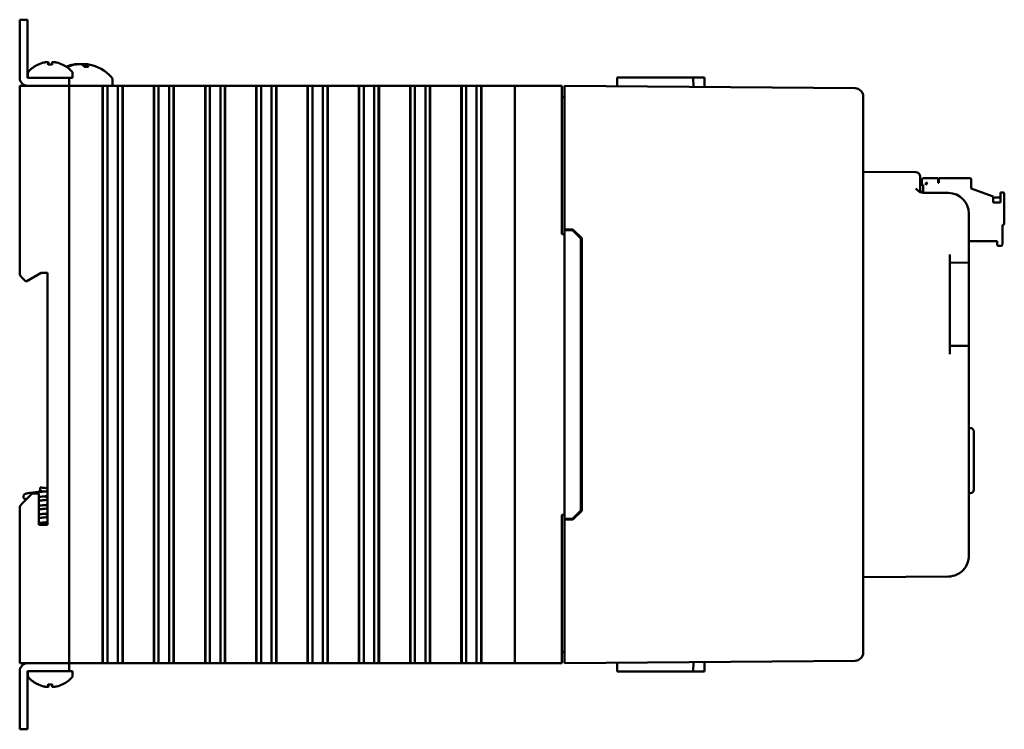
# Model space of a CAD drawing. Header units: inches. Extents: x 1.3 to 23.1, y 0.4 to 18.6.
# Tile 4 of 14: x 1.3 to 7.3, y 7.3 to 11.6. Entities that reach past the tile are written whole.
import ezdxf

# ---------------------------------------------------------------- set-up
doc = ezdxf.new("R2010")
doc.units = ezdxf.units.IN
doc.header["$LTSCALE"] = 0.8
doc.header["$MEASUREMENT"] = 0
doc.layers.add('Visible (ANSI)', color=7, linetype='Continuous', lineweight=50)

msp = doc.modelspace()

# ---------------------------------------------------------------- linework, layer by layer
at = {"layer": 'Visible (ANSI)'}
for p, q in [((1.3416, 11.5571), (1.2938, 11.5571)), ((1.2938, 11.5071), (1.2938, 11.5571)), ((1.3416, 11.5571), (1.3416, 11.5071)), ((1.2938, 11.5071), (1.2938, 11.2049)), ((1.3416, 11.2049), (1.3416, 11.5071)), ((1.491, 11.2847), (1.4666, 11.2847)), ((1.4677, 11.2977), (1.4689, 11.2847)), ((1.4898, 11.2977), (1.4887, 11.2847)), ((1.694, 11.2872), (1.6927, 11.2721)), ((1.3438, 11.233), (1.3438, 11.2049)), ((1.587, 11.2721), (1.5794, 11.2721)), ((1.6138, 11.233), (1.6138, 11.2049)), ((1.7106, 11.2721), (1.685, 11.2721)), ((1.2938, 11.1571), (1.3138, 11.1571)), ((1.2938, 11.1571), (1.2938, 10.0081)), ((1.5738, 11.1571), (1.3138, 11.1571)), ((1.5438, 11.2049), (1.3416, 11.2049)), ((1.3416, 11.1571), (1.5438, 11.1571)), ((1.5438, 11.2049), (1.5938, 11.2049)), ((1.5738, 11.1571), (1.5938, 11.1571)), ((1.5938, 11.2049), (1.6138, 11.2049)), ((1.5938, 11.1571), (1.5938, 11.2049)), ((1.5938, 11.1572), (1.8553, 11.1572)), ((1.5938, 7.6571), (1.5938, 11.1571)), ((1.6138, 11.1571), (1.5938, 11.1571)), ((1.6138, 11.1571), (1.7955, 11.1571)), ((1.7967, 11.1571), (1.7955, 11.1571)), ((1.7955, 7.6571), (1.7955, 11.1571)), ((1.7979, 11.1571), (1.7967, 11.1571)), ((1.7967, 7.6571), (1.7967, 11.1571)), ((1.8132, 11.1571), (1.7979, 11.1571)), ((1.7979, 7.6571), (1.7979, 11.1571)), ((1.8132, 11.1571), (1.8253, 11.1571)), ((1.8253, 11.1571), (1.8421, 11.1571)), ((1.8253, 11.1571), (1.8253, 7.6571)), ((1.8421, 11.1571), (1.856, 11.1571)), ((1.8553, 11.1953), (1.8553, 11.1572)), ((1.856, 11.1571), (1.8577, 11.1571)), ((1.8577, 11.1571), (1.8715, 11.1571)), ((1.8715, 11.1571), (1.8884, 11.1571)), ((1.8884, 11.1571), (1.9005, 11.1571)), ((1.8884, 7.6571), (1.8884, 11.1571)), ((1.9158, 11.1571), (1.9005, 11.1571)), ((1.917, 11.1571), (1.9158, 11.1571)), ((1.9158, 7.6571), (1.9158, 11.1571)), ((1.9182, 11.1571), (1.917, 11.1571)), ((1.917, 7.6571), (1.917, 11.1571)), ((1.9182, 11.1571), (2.106, 11.1571)), ((1.9182, 7.6571), (1.9182, 11.1571)), ((2.1072, 11.1571), (2.106, 11.1571)), ((2.106, 7.6571), (2.106, 11.1571)), ((2.1084, 11.1571), (2.1072, 11.1571)), ((2.1072, 7.6571), (2.1072, 11.1571)), ((2.1237, 11.1571), (2.1084, 11.1571)), ((2.1084, 7.6571), (2.1084, 11.1571)), ((2.1237, 11.1571), (2.1358, 11.1571)), ((2.1358, 11.1571), (2.1527, 11.1571)), ((2.1358, 11.1571), (2.1358, 7.6571)), ((2.1527, 11.1571), (2.1665, 11.1571)), ((2.1665, 11.1571), (2.1682, 11.1571)), ((2.1682, 11.1571), (2.1821, 11.1571)), ((2.1821, 11.1571), (2.1989, 11.1571)), ((2.1989, 11.1571), (2.211, 11.1571)), ((2.1989, 7.6571), (2.1989, 11.1571)), ((2.2263, 11.1571), (2.211, 11.1571)), ((2.2275, 11.1571), (2.2263, 11.1571)), ((2.2263, 7.6571), (2.2263, 11.1571)), ((2.2287, 11.1571), (2.2275, 11.1571)), ((2.2275, 7.6571), (2.2275, 11.1571)), ((2.2287, 11.1571), (2.4166, 11.1571)), ((2.2287, 7.6571), (2.2287, 11.1571)), ((2.4178, 11.1571), (2.4166, 11.1571)), ((2.4166, 7.6571), (2.4166, 11.1571)), ((2.419, 11.1571), (2.4178, 11.1571)), ((2.4178, 7.6571), (2.4178, 11.1571)), ((2.4343, 11.1571), (2.419, 11.1571)), ((2.419, 7.6571), (2.419, 11.1571)), ((2.4343, 11.1571), (2.4464, 11.1571)), ((2.4464, 11.1571), (2.4633, 11.1571)), ((2.4464, 11.1571), (2.4464, 7.6571)), ((2.4633, 11.1571), (2.4771, 11.1571)), ((2.4771, 11.1571), (2.4788, 11.1571)), ((2.4788, 11.1571), (2.4926, 11.1571)), ((2.4926, 11.1571), (2.5095, 11.1571)), ((2.5095, 11.1571), (2.5216, 11.1571)), ((2.5095, 7.6571), (2.5095, 11.1571)), ((2.5369, 11.1571), (2.5216, 11.1571)), ((2.5381, 11.1571), (2.5369, 11.1571)), ((2.5369, 7.6571), (2.5369, 11.1571)), ((2.5393, 11.1571), (2.5381, 11.1571)), ((2.5381, 7.6571), (2.5381, 11.1571)), ((2.5393, 11.1571), (2.7272, 11.1571)), ((2.5393, 7.6571), (2.5393, 11.1571)), ((2.7284, 11.1571), (2.7272, 11.1571)), ((2.7272, 7.6571), (2.7272, 11.1571)), ((2.7296, 11.1571), (2.7284, 11.1571)), ((2.7284, 7.6571), (2.7284, 11.1571)), ((2.7449, 11.1571), (2.7296, 11.1571)), ((2.7296, 7.6571), (2.7296, 11.1571)), ((2.7449, 11.1571), (2.7569, 11.1571)), ((2.7569, 11.1571), (2.7738, 11.1571)), ((2.7569, 11.1571), (2.7569, 7.6571)), ((2.7738, 11.1571), (2.7876, 11.1571)), ((2.7876, 11.1571), (2.7893, 11.1571)), ((2.7893, 11.1571), (2.8032, 11.1571)), ((2.8032, 11.1571), (2.82, 11.1571)), ((2.82, 11.1571), (2.8321, 11.1571)), ((2.82, 7.6571), (2.82, 11.1571)), ((2.8474, 11.1571), (2.8321, 11.1571)), ((2.8486, 11.1571), (2.8474, 11.1571)), ((2.8474, 7.6571), (2.8474, 11.1571)), ((2.8498, 11.1571), (2.8486, 11.1571)), ((2.8486, 7.6571), (2.8486, 11.1571)), ((2.8498, 11.1571), (3.0377, 11.1571)), ((2.8498, 7.6571), (2.8498, 11.1571)), ((3.0389, 11.1571), (3.0377, 11.1571)), ((3.0377, 7.6571), (3.0377, 11.1571)), ((3.0401, 11.1571), (3.0389, 11.1571)), ((3.0389, 7.6571), (3.0389, 11.1571)), ((3.0554, 11.1571), (3.0401, 11.1571)), ((3.0401, 7.6571), (3.0401, 11.1571)), ((3.0554, 11.1571), (3.0675, 11.1571)), ((3.0675, 11.1571), (3.0844, 11.1571)), ((3.0675, 11.1571), (3.0675, 7.6571)), ((3.0844, 11.1571), (3.0982, 11.1571)), ((3.0982, 11.1571), (3.0999, 11.1571)), ((3.0999, 11.1571), (3.1137, 11.1571)), ((3.1137, 11.1571), (3.1306, 11.1571)), ((3.1306, 11.1571), (3.1427, 11.1571)), ((3.1306, 7.6571), (3.1306, 11.1571)), ((3.158, 11.1571), (3.1427, 11.1571)), ((3.1592, 11.1571), (3.158, 11.1571)), ((3.158, 7.6571), (3.158, 11.1571)), ((3.1604, 11.1571), (3.1592, 11.1571)), ((3.1592, 7.6571), (3.1592, 11.1571)), ((3.1604, 11.1571), (3.3483, 11.1571)), ((3.1604, 7.6571), (3.1604, 11.1571)), ((3.3495, 11.1571), (3.3483, 11.1571)), ((3.3483, 7.6571), (3.3483, 11.1571)), ((3.3507, 11.1571), (3.3495, 11.1571)), ((3.3495, 7.6571), (3.3495, 11.1571)), ((3.366, 11.1571), (3.3507, 11.1571)), ((3.3507, 7.6571), (3.3507, 11.1571)), ((3.366, 11.1571), (3.3781, 11.1571)), ((3.3781, 11.1571), (3.3949, 11.1571)), ((3.3781, 11.1571), (3.3781, 7.6571)), ((3.3949, 11.1571), (3.4088, 11.1571)), ((3.4088, 11.1571), (3.4104, 11.1571)), ((3.4104, 11.1571), (3.4243, 11.1571)), ((3.4243, 11.1571), (3.4411, 11.1571)), ((3.4411, 11.1571), (3.4532, 11.1571)), ((3.4411, 7.6571), (3.4411, 11.1571)), ((3.4685, 11.1571), (3.4532, 11.1571)), ((3.4697, 11.1571), (3.4685, 11.1571)), ((3.4685, 7.6571), (3.4685, 11.1571)), ((3.4709, 11.1571), (3.4697, 11.1571)), ((3.4697, 7.6571), (3.4697, 11.1571)), ((3.4709, 11.1571), (3.6588, 11.1571)), ((3.4709, 7.6571), (3.4709, 11.1571)), ((3.66, 11.1571), (3.6588, 11.1571)), ((3.6588, 7.6571), (3.6588, 11.1571)), ((3.6612, 11.1571), (3.66, 11.1571)), ((3.66, 7.6571), (3.66, 11.1571)), ((3.6765, 11.1571), (3.6612, 11.1571)), ((3.6612, 7.6571), (3.6612, 11.1571)), ((3.6765, 11.1571), (3.6886, 11.1571)), ((3.6886, 11.1571), (3.7055, 11.1571)), ((3.6886, 11.1571), (3.6886, 7.6571)), ((3.7055, 11.1571), (3.7193, 11.1571)), ((3.7193, 11.1571), (3.721, 11.1571)), ((3.721, 11.1571), (3.7348, 11.1571)), ((3.7348, 11.1571), (3.7517, 11.1571)), ((3.7517, 11.1571), (3.7638, 11.1571)), ((3.7517, 7.6571), (3.7517, 11.1571)), ((3.7791, 11.1571), (3.7638, 11.1571)), ((3.7803, 11.1571), (3.7791, 11.1571)), ((3.7791, 7.6571), (3.7791, 11.1571)), ((3.7815, 11.1571), (3.7803, 11.1571)), ((3.7803, 7.6571), (3.7803, 11.1571)), ((3.7815, 11.1571), (3.9694, 11.1571)), ((3.7815, 7.6571), (3.7815, 11.1571)), ((3.9706, 11.1571), (3.9694, 11.1571)), ((3.9694, 7.6571), (3.9694, 11.1571)), ((3.9718, 11.1571), (3.9706, 11.1571)), ((3.9706, 7.6571), (3.9706, 11.1571)), ((3.9871, 11.1571), (3.9718, 11.1571)), ((3.9718, 7.6571), (3.9718, 11.1571)), ((3.9871, 11.1571), (3.9992, 11.1571)), ((3.9992, 11.1571), (4.016, 11.1571)), ((3.9992, 11.1571), (3.9992, 7.6571)), ((4.016, 11.1571), (4.0299, 11.1571)), ((4.0299, 11.1571), (4.0316, 11.1571)), ((4.0316, 11.1571), (4.0454, 11.1571)), ((4.0454, 11.1571), (4.0623, 11.1571)), ((4.0623, 7.6571), (4.0623, 11.1571)), ((4.0623, 11.1571), (4.0743, 11.1571)), ((4.0896, 11.1571), (4.0743, 11.1571)), ((4.0908, 11.1571), (4.0896, 11.1571)), ((4.0896, 7.6571), (4.0896, 11.1571)), ((4.092, 11.1571), (4.0908, 11.1571)), ((4.0908, 7.6571), (4.0908, 11.1571)), ((4.092, 11.1571), (4.2188, 11.1571)), ((4.092, 7.6571), (4.092, 11.1571)), ((4.2938, 11.1571), (4.2188, 11.1571)), ((4.2938, 11.1571), (4.3138, 11.1571)), ((4.2938, 11.1571), (4.2938, 7.6571)), ((4.5738, 11.1571), (4.3138, 11.1571)), ((4.5738, 11.1571), (4.5788, 11.1571)), ((4.5788, 10.2571), (4.5788, 11.1571)), ((4.5938, 11.1071), (4.5938, 11.1571)), ((6.3552, 11.1417), (4.5938, 11.1571)), ((4.9146, 11.2071), (4.9142, 11.1543)), ((4.9146, 11.2071), (5.0141, 11.2071)), ((5.1629, 11.2071), (5.0141, 11.2071)), ((5.1629, 11.2071), (5.3749, 11.2071)), ((5.3749, 11.2071), (5.4431, 11.2071)), ((5.3749, 11.2071), (5.3754, 11.1503)), ((5.4431, 11.2071), (5.4436, 11.1497)), ((4.5938, 11.1071), (4.5938, 10.2871)), ((4.5938, 11.0881), (4.5788, 11.0881)), ((6.4048, 11.0917), (6.4048, 11.0913)), ((6.4048, 7.7229), (6.4048, 11.0913)), ((6.724, 10.6328), (6.4048, 10.6356)), ((6.7488, 10.6078), (6.7488, 10.5828)), ((6.7488, 10.5335), (6.7488, 10.5828)), ((6.7596, 10.585), (6.7596, 10.5574)), ((6.858, 10.5968), (6.7714, 10.5968)), ((6.7832, 10.5693), (6.795, 10.5693)), ((6.7832, 10.5574), (6.795, 10.5693)), ((6.7832, 10.5574), (6.7832, 10.5693)), ((6.858, 10.5693), (6.858, 10.5968)), ((6.862, 10.5693), (6.858, 10.5693)), ((7.0509, 10.5968), (6.862, 10.5968)), ((6.862, 10.5968), (6.862, 10.5693)), ((7.0588, 10.5338), (7.0588, 10.5889)), ((6.7488, 10.5574), (6.7675, 10.5574)), ((6.9209, 10.5072), (6.7671, 10.5085)), ((6.7675, 10.5093), (6.7675, 10.5574)), ((7.0588, 10.5338), (7.1927, 10.4851)), ((7.2517, 10.5102), (7.236, 10.5102)), ((7.236, 10.5102), (7.236, 10.4488)), ((7.2596, 10.3212), (7.2596, 10.5023)), ((7.1927, 10.4488), (7.1927, 10.4851)), ((7.236, 10.4787), (7.1927, 10.4787)), ((7.236, 10.4488), (7.1927, 10.4488)), ((7.0448, 10.1352), (7.0448, 10.3822)), ((4.5938, 10.2871), (4.5938, 10.2821)), ((4.5938, 10.2871), (4.6459, 10.2866)), ((4.5938, 10.2821), (4.5938, 8.5321)), ((4.5938, 10.2821), (4.6438, 10.2817)), ((4.6438, 10.2817), (4.6938, 10.2312)), ((4.6459, 10.2866), (4.6988, 10.2333)), ((7.2478, 10.1952), (7.2478, 10.3134)), ((7.2478, 10.3134), (7.2517, 10.3134)), ((4.5788, 10.2571), (4.5938, 10.2571)), ((4.6938, 8.583), (4.6938, 10.2312)), ((4.6988, 10.2333), (4.6988, 8.5809)), ((7.0448, 10.2149), (7.2163, 10.2149)), ((7.2163, 10.2149), (7.2163, 10.1952)), ((7.2242, 10.1874), (7.2399, 10.1874)), ((6.9288, 9.5312), (6.9288, 10.1341)), ((6.9288, 10.0841), (7.0448, 10.0852)), ((7.0448, 10.1352), (7.0448, 10.0852)), ((7.0448, 10.0352), (7.0448, 10.0852)), ((1.3372, 9.9731), (1.4238, 10.0231)), ((1.4238, 10.0231), (1.4618, 10.0231)), ((1.4618, 10.0231), (1.4618, 8.4961)), ((7.0448, 10.0352), (7.0448, 9.6302)), ((1.3138, 9.9881), (1.2938, 10.0081)), ((1.3138, 9.9881), (1.3288, 9.9731)), ((1.3288, 9.9731), (1.3372, 9.9731)), ((7.0448, 9.5802), (7.0448, 9.6302)), ((7.0448, 9.5802), (6.9288, 9.5812)), ((7.0448, 9.5802), (7.0448, 9.5302)), ((7.0448, 8.3081), (7.0448, 9.5302)), ((7.0555, 9.0827), (7.0448, 9.083)), ((7.0748, 9.0627), (7.0748, 8.7075)), ((1.4188, 8.7071), (1.4188, 8.7221)), ((1.3698, 8.6861), (1.3138, 8.6301)), ((1.4098, 8.6861), (1.3698, 8.6861)), ((1.4098, 8.4961), (1.4098, 8.6861)), ((1.4138, 8.7071), (1.4238, 8.7071)), ((1.4138, 8.7071), (1.4138, 8.6971)), ((1.4138, 8.6971), (1.4238, 8.6971)), ((1.4188, 8.6958), (1.4188, 8.6971)), ((1.4238, 8.7071), (1.4238, 8.6971)), ((7.0555, 8.6875), (7.0448, 8.6872)), ((1.2938, 8.6101), (1.3138, 8.6301)), ((1.2938, 8.6101), (1.2938, 7.6571)), ((4.5938, 8.5571), (4.5788, 8.5571)), ((4.5788, 7.6571), (4.5788, 8.5571)), ((4.5938, 8.5321), (4.6438, 8.5325)), ((4.5938, 8.5321), (4.5938, 8.5271)), ((4.6938, 8.583), (4.6438, 8.5325)), ((4.6988, 8.5809), (4.6459, 8.5275)), ((1.4618, 8.4961), (1.4098, 8.4961)), ((4.6459, 8.5275), (4.5938, 8.5271)), ((4.5938, 8.5271), (4.5938, 7.7071)), ((6.4048, 8.1786), (6.9209, 8.1831)), ((4.5938, 7.7261), (4.5788, 7.7261)), ((4.5938, 7.6571), (4.5938, 7.7071)), ((6.4048, 7.7229), (6.4048, 7.7225)), ((1.3138, 7.6571), (1.2938, 7.6571)), ((1.5738, 7.6571), (1.3138, 7.6571)), ((1.3416, 7.6571), (1.5438, 7.6571)), ((1.5938, 7.6571), (1.5738, 7.6571)), ((1.5938, 7.6571), (1.6138, 7.6571)), ((1.5938, 7.6093), (1.5938, 7.6571)), ((1.7955, 7.6571), (1.6138, 7.6571)), ((1.7967, 7.6571), (1.7955, 7.6571)), ((1.7979, 7.6571), (1.7967, 7.6571)), ((1.8132, 7.6571), (1.7979, 7.6571)), ((1.8253, 7.6571), (1.8132, 7.6571)), ((1.8421, 7.6571), (1.8253, 7.6571)), ((1.856, 7.6571), (1.8421, 7.6571)), ((1.8577, 7.6571), (1.856, 7.6571)), ((1.8715, 7.6571), (1.8577, 7.6571)), ((1.8884, 7.6571), (1.8715, 7.6571)), ((1.9005, 7.6571), (1.8884, 7.6571)), ((1.9158, 7.6571), (1.9005, 7.6571)), ((1.917, 7.6571), (1.9158, 7.6571)), ((1.9182, 7.6571), (1.917, 7.6571)), ((2.106, 7.6571), (1.9182, 7.6571)), ((2.1072, 7.6571), (2.106, 7.6571)), ((2.1084, 7.6571), (2.1072, 7.6571)), ((2.1237, 7.6571), (2.1084, 7.6571)), ((2.1358, 7.6571), (2.1237, 7.6571)), ((2.1527, 7.6571), (2.1358, 7.6571)), ((2.1665, 7.6571), (2.1527, 7.6571)), ((2.1682, 7.6571), (2.1665, 7.6571)), ((2.1821, 7.6571), (2.1682, 7.6571)), ((2.1989, 7.6571), (2.1821, 7.6571)), ((2.211, 7.6571), (2.1989, 7.6571)), ((2.2263, 7.6571), (2.211, 7.6571)), ((2.2275, 7.6571), (2.2263, 7.6571)), ((2.2287, 7.6571), (2.2275, 7.6571)), ((2.4166, 7.6571), (2.2287, 7.6571)), ((2.4178, 7.6571), (2.4166, 7.6571)), ((2.419, 7.6571), (2.4178, 7.6571)), ((2.4343, 7.6571), (2.419, 7.6571)), ((2.4464, 7.6571), (2.4343, 7.6571)), ((2.4633, 7.6571), (2.4464, 7.6571)), ((2.4771, 7.6571), (2.4633, 7.6571)), ((2.4788, 7.6571), (2.4771, 7.6571)), ((2.4926, 7.6571), (2.4788, 7.6571)), ((2.5095, 7.6571), (2.4926, 7.6571)), ((2.5216, 7.6571), (2.5095, 7.6571)), ((2.5369, 7.6571), (2.5216, 7.6571)), ((2.5381, 7.6571), (2.5369, 7.6571)), ((2.5393, 7.6571), (2.5381, 7.6571)), ((2.7272, 7.6571), (2.5393, 7.6571)), ((2.7284, 7.6571), (2.7272, 7.6571)), ((2.7296, 7.6571), (2.7284, 7.6571)), ((2.7449, 7.6571), (2.7296, 7.6571)), ((2.7569, 7.6571), (2.7449, 7.6571)), ((2.7738, 7.6571), (2.7569, 7.6571)), ((2.7876, 7.6571), (2.7738, 7.6571)), ((2.7893, 7.6571), (2.7876, 7.6571)), ((2.8032, 7.6571), (2.7893, 7.6571)), ((2.82, 7.6571), (2.8032, 7.6571)), ((2.8321, 7.6571), (2.82, 7.6571)), ((2.8474, 7.6571), (2.8321, 7.6571)), ((2.8486, 7.6571), (2.8474, 7.6571)), ((2.8498, 7.6571), (2.8486, 7.6571)), ((3.0377, 7.6571), (2.8498, 7.6571)), ((3.0389, 7.6571), (3.0377, 7.6571)), ((3.0401, 7.6571), (3.0389, 7.6571)), ((3.0554, 7.6571), (3.0401, 7.6571)), ((3.0675, 7.6571), (3.0554, 7.6571)), ((3.0844, 7.6571), (3.0675, 7.6571)), ((3.0982, 7.6571), (3.0844, 7.6571)), ((3.0999, 7.6571), (3.0982, 7.6571)), ((3.1137, 7.6571), (3.0999, 7.6571)), ((3.1306, 7.6571), (3.1137, 7.6571)), ((3.1427, 7.6571), (3.1306, 7.6571)), ((3.158, 7.6571), (3.1427, 7.6571)), ((3.1592, 7.6571), (3.158, 7.6571)), ((3.1604, 7.6571), (3.1592, 7.6571)), ((3.3483, 7.6571), (3.1604, 7.6571)), ((3.3495, 7.6571), (3.3483, 7.6571)), ((3.3507, 7.6571), (3.3495, 7.6571)), ((3.366, 7.6571), (3.3507, 7.6571)), ((3.3781, 7.6571), (3.366, 7.6571)), ((3.3949, 7.6571), (3.3781, 7.6571)), ((3.4088, 7.6571), (3.3949, 7.6571)), ((3.4104, 7.6571), (3.4088, 7.6571)), ((3.4243, 7.6571), (3.4104, 7.6571)), ((3.4411, 7.6571), (3.4243, 7.6571)), ((3.4532, 7.6571), (3.4411, 7.6571)), ((3.4685, 7.6571), (3.4532, 7.6571)), ((3.4697, 7.6571), (3.4685, 7.6571)), ((3.4709, 7.6571), (3.4697, 7.6571)), ((3.6588, 7.6571), (3.4709, 7.6571)), ((3.66, 7.6571), (3.6588, 7.6571)), ((3.6612, 7.6571), (3.66, 7.6571)), ((3.6765, 7.6571), (3.6612, 7.6571)), ((3.6886, 7.6571), (3.6765, 7.6571)), ((3.7055, 7.6571), (3.6886, 7.6571)), ((3.7193, 7.6571), (3.7055, 7.6571)), ((3.721, 7.6571), (3.7193, 7.6571)), ((3.7348, 7.6571), (3.721, 7.6571)), ((3.7517, 7.6571), (3.7348, 7.6571)), ((3.7638, 7.6571), (3.7517, 7.6571)), ((3.7791, 7.6571), (3.7638, 7.6571)), ((3.7803, 7.6571), (3.7791, 7.6571)), ((3.7815, 7.6571), (3.7803, 7.6571)), ((3.9694, 7.6571), (3.7815, 7.6571)), ((3.9706, 7.6571), (3.9694, 7.6571)), ((3.9718, 7.6571), (3.9706, 7.6571)), ((3.9871, 7.6571), (3.9718, 7.6571)), ((3.9992, 7.6571), (3.9871, 7.6571)), ((4.016, 7.6571), (3.9992, 7.6571)), ((4.0299, 7.6571), (4.016, 7.6571)), ((4.0316, 7.6571), (4.0299, 7.6571)), ((4.0454, 7.6571), (4.0316, 7.6571)), ((4.0623, 7.6571), (4.0454, 7.6571)), ((4.0743, 7.6571), (4.0623, 7.6571)), ((4.0896, 7.6571), (4.0743, 7.6571)), ((4.0908, 7.6571), (4.0896, 7.6571)), ((4.092, 7.6571), (4.0908, 7.6571)), ((4.2188, 7.6571), (4.092, 7.6571)), ((4.2188, 7.6571), (4.2938, 7.6571)), ((4.3138, 7.6571), (4.2938, 7.6571)), ((4.5738, 7.6571), (4.3138, 7.6571)), ((4.5788, 7.6571), (4.5738, 7.6571)), ((4.5938, 7.6571), (6.3552, 7.6725)), ((4.9146, 7.6071), (4.9142, 7.6599)), ((5.3749, 7.6071), (5.3754, 7.6639)), ((5.4431, 7.6071), (5.4436, 7.6645)), ((1.2938, 7.6093), (1.2938, 7.3071)), ((1.3416, 7.6093), (1.5438, 7.6093)), ((1.3416, 7.3071), (1.3416, 7.6093)), ((1.3438, 7.5812), (1.3438, 7.6093)), ((1.5938, 7.6093), (1.5438, 7.6093)), ((1.6138, 7.6093), (1.5938, 7.6093)), ((1.6138, 7.5812), (1.6138, 7.6093)), ((4.9146, 7.6071), (5.0141, 7.6071)), ((5.1629, 7.6071), (5.0141, 7.6071)), ((5.1629, 7.6071), (5.3749, 7.6071)), ((5.3749, 7.6071), (5.4431, 7.6071)), ((1.4666, 7.5295), (1.491, 7.5295)), ((1.4677, 7.5165), (1.4689, 7.5295)), ((1.4898, 7.5165), (1.4887, 7.5295)), ((1.2938, 7.2571), (1.2938, 7.3071)), ((1.3416, 7.3071), (1.3416, 7.2571)), ((1.2938, 7.2571), (1.3416, 7.2571))]:
    msp.add_line(p, q, dxfattribs=at)
for centre, radius, start, end in [((1.4788, 11.1264), 0.1755, 115.97376, 138.38839), ((1.4044, 11.2791), 0.0056, 93.03124, 115.97376), ((1.5532, 11.2791), 0.0056, 64.02624, 86.96876), ((1.4788, 11.1264), 0.1755, 41.61161, 64.02624), ((1.6688, 11.0477), 0.2424, 99.9877, 112.31848), ((1.6688, 11.0477), 0.2424, 41.54088, 80.0123), ((1.3588, 11.233), 0.015, 138.38839, 180), ((1.5988, 11.233), 0.015, 0, 41.61161), ((1.3416, 11.2049), 0.0478, 180, 270), ((1.3416, 11.2049), 0.0000394, 180, 270), ((1.7639, 11.1571), 0.0001, 90, 180), ((1.8353, 11.1953), 0.02, 0, 41.54088), ((6.3548, 11.0917), 0.05, 0, 89.5), ((6.7238, 10.6078), 0.025, 0, 89.5), ((6.7714, 10.585), 0.0118, 90, 180), ((7.0509, 10.5889), 0.00787, 360, 90), ((6.7738, 10.5335), 0.025, 180, 269.5), ((6.9198, 10.3822), 0.125, 0, 89.5), ((7.2517, 10.5023), 0.00787, 360, 90), ((7.2517, 10.3212), 0.00787, 270, 360), ((7.2242, 10.1952), 0.00787, 180, 270), ((7.2399, 10.1952), 0.00787, 270, 360), ((7.0548, 9.0627), 0.02, 0, 88), ((7.0548, 8.7075), 0.02, 272, 0), ((6.9198, 8.3081), 0.125, 323.62792, 0), ((6.3548, 7.7225), 0.05, 270.5, 0), ((1.3416, 7.6093), 0.0478, 90, 180), ((1.3416, 7.6093), 0.0000394, 90, 180), ((1.3588, 7.5812), 0.015, 180, 221.61161), ((1.5988, 7.5812), 0.015, 318.38839, 0), ((1.4788, 7.6878), 0.1755, 221.61161, 244.02624), ((1.4044, 7.5351), 0.0056, 244.02624, 266.96876), ((1.5532, 7.5351), 0.0056, 273.03124, 295.97376), ((1.4788, 7.6878), 0.1755, 295.97376, 318.38839)]:
    msp.add_arc(centre, radius, start, end, dxfattribs=at)
for centre, major_axis, ratio, start_param, end_param in [((1.4784, 11.1269), (0.1419, 0.103), 0.994184, 1.162703, 1.391464), ((1.4851, 11.1269), (-0.0153, 0.1747), 0.063267, 0.217042, 0.445804), ((1.4725, 11.1269), (0.0153, 0.1747), 0.063267, 5.837382, 6.066143), ((1.4792, 11.1269), (0.1419, -0.103), 0.994184, 1.750128, 1.978889), ((1.6715, 11.0486), (-0.0718, 0.2314), 0.955724, 6.188571, 6.386653), ((1.6653, 11.0486), (0.0571, 0.2354), 0.929182, 0.415254, 0.614154), ((1.678, 11.0486), (-0.022, 0.2413), 0.281061, 5.865155, 6.064054), ((1.6598, 11.0486), (0.0226, 0.2412), 0.359199, 5.924459, 6.123359), ((1.4784, 7.6872), (-0.1419, 0.103), 0.994184, 1.750128, 1.978889), ((1.4851, 7.6872), (-0.0153, -0.1747), 0.063267, 5.837382, 6.066143), ((1.4725, 7.6872), (0.0153, -0.1747), 0.063267, 0.217042, 0.445804), ((1.4792, 7.6872), (-0.1419, -0.103), 0.994184, 1.162703, 1.391464)]:
    msp.add_ellipse(centre, major_axis=major_axis, ratio=ratio, start_param=start_param, end_param=end_param, dxfattribs=at)
for points, knots in [([(1.4407, 11.2974), (1.4438, 11.2981), (1.4472, 11.2987), (1.4536, 11.2996), (1.4566, 11.2998), (1.4614, 11.3), (1.4635, 11.2998), (1.4665, 11.2992), (1.4674, 11.2987), (1.4677, 11.2978), (1.4678, 11.2976), (1.4677, 11.2974)], [0, 0, 0, 0, 0.0244853, 0.0244853, 0.0489707, 0.0489707, 0.0733441, 0.0733441, 0.0977174, 0.0977174, 0.1059587, 0.1059587, 0.1059587, 0.1059587]), ([(1.4665, 11.2842), (1.4665, 11.2842), (1.4665, 11.2843), (1.4665, 11.2846), (1.4665, 11.2847), (1.4666, 11.2847)], [0.015061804, 0.015061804, 0.015061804, 0.015061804, 0.015911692, 0.015911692, 0.021209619, 0.021209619, 0.021209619, 0.021209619]), ([(1.4898, 11.2974), (1.4897, 11.2981), (1.4901, 11.2987), (1.4924, 11.2996), (1.4942, 11.2998), (1.4984, 11.3), (1.5011, 11.2998), (1.5072, 11.2992), (1.5105, 11.2987), (1.5147, 11.2978), (1.5158, 11.2976), (1.5169, 11.2974)], [0, 0, 0, 0, 0.0245201, 0.0245201, 0.0490401, 0.0490401, 0.0733788, 0.0733788, 0.0977174, 0.0977174, 0.1059587, 0.1059587, 0.1059587, 0.1059587]), ([(1.491, 11.2847), (1.491, 11.2847), (1.491, 11.2846), (1.4911, 11.2843), (1.4911, 11.2842), (1.4911, 11.2842)], [0.063402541, 0.063402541, 0.063402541, 0.063402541, 0.068700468, 0.068700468, 0.069550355, 0.069550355, 0.069550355, 0.069550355]), ([(1.6434, 11.2875), (1.6431, 11.2879), (1.6421, 11.2881), (1.6392, 11.2881), (1.6367, 11.288), (1.6307, 11.2872), (1.627, 11.2866), (1.6226, 11.2858), (1.6218, 11.2856), (1.6209, 11.2854)], [0.03517529, 0.03517529, 0.03517529, 0.03517529, 0.06091597, 0.06091597, 0.0912553, 0.0912553, 0.12159464, 0.12159464, 0.12829742, 0.12829742, 0.12829742, 0.12829742]), ([(1.6293, 11.2854), (1.633, 11.2862), (1.6372, 11.2869), (1.6457, 11.2878), (1.6499, 11.288), (1.6572, 11.2881), (1.6607, 11.288), (1.6666, 11.2872), (1.6689, 11.2866), (1.6707, 11.2858), (1.671, 11.2856), (1.6712, 11.2854)], [0, 0, 0, 0, 0.030458, 0.030458, 0.060916, 0.060916, 0.0912553, 0.0912553, 0.1215946, 0.1215946, 0.1282974, 0.1282974, 0.1282974, 0.1282974]), ([(1.6941, 11.2875), (1.6906, 11.2879), (1.6871, 11.2881), (1.6804, 11.2881), (1.6768, 11.288), (1.6719, 11.2873), (1.6701, 11.287), (1.6688, 11.2865)], [0.03517529, 0.03517529, 0.03517529, 0.03517529, 0.06091597, 0.06091597, 0.0912553, 0.0912553, 0.11232028, 0.11232028, 0.11232028, 0.11232028]), ([(1.696, 11.2854), (1.6946, 11.2862), (1.6939, 11.2869), (1.6941, 11.2878), (1.6951, 11.288), (1.6984, 11.2881), (1.7008, 11.288), (1.7059, 11.2873), (1.7083, 11.287), (1.7108, 11.2865)], [0, 0, 0, 0, 0.030458, 0.030458, 0.060916, 0.060916, 0.0912553, 0.0912553, 0.1123203, 0.1123203, 0.1123203, 0.1123203]), ([(1.7106, 11.2721), (1.7109, 11.2721), (1.7112, 11.2719), (1.7114, 11.2716), (1.7114, 11.2716), (1.7114, 11.2716)], [0.070224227, 0.070224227, 0.070224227, 0.070224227, 0.076097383, 0.076097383, 0.076126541, 0.076126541, 0.076126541, 0.076126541]), ([(6.724, 10.5339), (6.724, 10.5338), (6.7241, 10.5338), (6.729, 10.5288), (6.734, 10.5238), (6.7435, 10.5164), (6.7483, 10.5132), (6.7587, 10.5093), (6.7631, 10.5086), (6.7671, 10.5085)], [-0.000493, -0.000493, -0.000493, -0.000493, 0, 0, 0.0531307, 0.0531307, 0.0915083, 0.0915083, 0.1243596, 0.1243596, 0.1243596, 0.1243596]), ([(1.4188, 8.7221), (1.4283, 8.7212), (1.438, 8.7203), (1.4521, 8.7189), (1.457, 8.7183), (1.4618, 8.7178)], [0, 0, 0, 0, 0.0728813, 0.0728813, 0.1135685, 0.1135685, 0.1135685, 0.1135685]), ([(1.3337, 8.65), (1.3331, 8.6502), (1.3324, 8.6504), (1.3293, 8.6513), (1.327, 8.652), (1.3234, 8.6542), (1.3224, 8.6549), (1.3208, 8.6564), (1.32, 8.6572), (1.3182, 8.6595), (1.3172, 8.6613), (1.3161, 8.6651), (1.3159, 8.667), (1.3162, 8.6707), (1.3167, 8.6725), (1.3181, 8.6758), (1.3191, 8.6772), (1.3212, 8.6796), (1.3224, 8.6805), (1.3247, 8.6821), (1.3259, 8.6827), (1.3291, 8.6841), (1.331, 8.6847), (1.3387, 8.6867), (1.3458, 8.6879), (1.3632, 8.6902), (1.3735, 8.6914), (1.3935, 8.6934), (1.4033, 8.6944), (1.4224, 8.6962), (1.4321, 8.6971), (1.4483, 8.6987), (1.4553, 8.6994), (1.4618, 8.7001)], [10.6320954, 10.6320954, 10.6320954, 10.6320954, 10.6428793, 10.6428793, 10.6873836, 10.6873836, 10.7012288, 10.7012288, 10.7125441, 10.7125441, 10.730398, 10.730398, 10.7465417, 10.7465417, 10.762578, 10.762578, 10.7786616, 10.7786616, 10.7951257, 10.7951257, 10.8147654, 10.8147654, 10.8511836, 10.8511836, 10.946321, 10.946321, 11.0369104, 11.0369104, 11.1112429, 11.1112429, 11.1836872, 11.1836872, 11.2408347, 11.2408347, 11.2408347, 11.2408347]), ([(1.3398, 8.6561), (1.3395, 8.656), (1.3393, 8.6559), (1.3391, 8.6559), (1.3391, 8.6559), (1.3391, 8.6559)], [1.03827887, 1.03827887, 1.03827887, 1.03827887, 1.04986332, 1.04986332, 1.05567409, 1.05567409, 1.05567409, 1.05567409]), ([(1.4618, 8.6701), (1.4603, 8.6699), (1.4589, 8.6698), (1.4485, 8.6687), (1.4388, 8.6678), (1.4226, 8.6662), (1.4162, 8.6656), (1.4098, 8.665)], [0.6525343, 0.6525343, 0.6525343, 0.6525343, 0.665026, 0.665026, 0.7400516, 0.7400516, 0.7890084, 0.7890084, 0.7890084, 0.7890084]), ([(1.4383, 8.6677), (1.4411, 8.6675), (1.4438, 8.6672), (1.4517, 8.6664), (1.4569, 8.6659), (1.4618, 8.6653)], [1.53007516, 1.53007516, 1.53007516, 1.53007516, 1.55142895, 1.55142895, 1.59364175, 1.59364175, 1.59364175, 1.59364175]), ([(1.4098, 8.6425), (1.418, 8.6433), (1.4264, 8.6441), (1.4437, 8.6457), (1.4527, 8.6466), (1.4611, 8.6476), (1.4614, 8.6476), (1.4618, 8.6476)], [9.6232834, 9.6232834, 9.6232834, 9.6232834, 9.6864331, 9.6864331, 9.7579681, 9.7579681, 9.760998, 9.760998, 9.760998, 9.760998]), ([(1.4618, 8.6176), (1.4616, 8.6176), (1.4615, 8.6176), (1.4526, 8.6166), (1.4429, 8.6157), (1.4255, 8.614), (1.4175, 8.6132), (1.4098, 8.6125)], [2.132603, 2.132603, 2.132603, 2.132603, 2.1336899, 2.1336899, 2.2094741, 2.2094741, 2.2690351, 2.2690351, 2.2690351, 2.2690351]), ([(1.4098, 8.59), (1.4176, 8.5907), (1.4255, 8.5915), (1.4423, 8.5931), (1.4514, 8.594), (1.4603, 8.595), (1.461, 8.5951), (1.4618, 8.5951)], [8.143196, 8.143196, 8.143196, 8.143196, 8.2028121, 8.2028121, 8.2744031, 8.2744031, 8.2809176, 8.2809176, 8.2809176, 8.2809176]), ([(1.4383, 8.6152), (1.4435, 8.6147), (1.4486, 8.6142), (1.4563, 8.6134), (1.4591, 8.6131), (1.4618, 8.6128)], [3.01023397, 3.01023397, 3.01023397, 3.01023397, 3.05058233, 3.05058233, 3.07379855, 3.07379855, 3.07379855, 3.07379855]), ([(1.4618, 8.5651), (1.4612, 8.565), (1.4607, 8.565), (1.4513, 8.564), (1.4416, 8.563), (1.4246, 8.5614), (1.4171, 8.5607), (1.4098, 8.56)], [3.6126737, 3.6126737, 3.6126737, 3.6126737, 3.617369, 3.617369, 3.6928824, 3.6928824, 3.7491208, 3.7491208, 3.7491208, 3.7491208]), ([(1.4098, 8.5375), (1.4172, 8.5382), (1.4247, 8.5389), (1.4413, 8.5405), (1.4504, 8.5414), (1.4597, 8.5424), (1.4607, 8.5425), (1.4618, 8.5426)], [6.6631286, 6.6631286, 6.6631286, 6.6631286, 6.7199111, 6.7199111, 6.7915469, 6.7915469, 6.8008555, 6.8008555, 6.8008555, 6.8008555]), ([(1.4383, 8.5627), (1.444, 8.5622), (1.4495, 8.5616), (1.4572, 8.5608), (1.4595, 8.5606), (1.4618, 8.5603)], [4.49031185, 4.49031185, 4.49031185, 4.49031185, 4.53427084, 4.53427084, 4.55387222, 4.55387222, 4.55387222, 4.55387222]), ([(1.4618, 8.5126), (1.459, 8.5123), (1.4562, 8.512), (1.4443, 8.5108), (1.4345, 8.5098), (1.4198, 8.5084), (1.4148, 8.508), (1.4098, 8.5075)], [5.0925413, 5.0925413, 5.0925413, 5.0925413, 5.1163157, 5.1163157, 5.1906789, 5.1906789, 5.2290328, 5.2290328, 5.2290328, 5.2290328]), ([(1.4383, 8.5102), (1.4425, 8.5098), (1.4466, 8.5094), (1.4544, 8.5086), (1.4582, 8.5082), (1.4618, 8.5078)], [5.97004701, 5.97004701, 5.97004701, 5.97004701, 6.00251243, 6.00251243, 6.03361818, 6.03361818, 6.03361818, 6.03361818]), ([(6.9209, 8.1831), (6.9209, 8.1831), (6.921, 8.1831), (6.939, 8.1833), (6.9563, 8.1873), (6.9834, 8.1998), (6.9935, 8.2065), (7.0094, 8.2204), (7.0154, 8.2271), (7.0204, 8.234)], [-0.0007569, -0.0007569, -0.0007569, -0.0007569, 0, 0, 0.1605033, 0.1605033, 0.2756155, 0.2756155, 0.369841, 0.369841, 0.369841, 0.369841]), ([(1.4666, 7.5295), (1.4665, 7.5295), (1.4665, 7.5296), (1.4665, 7.5299), (1.4665, 7.53), (1.4665, 7.53)], [0.063402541, 0.063402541, 0.063402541, 0.063402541, 0.068700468, 0.068700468, 0.069550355, 0.069550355, 0.069550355, 0.069550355]), ([(1.4911, 7.53), (1.4911, 7.53), (1.4911, 7.5299), (1.491, 7.5296), (1.491, 7.5295), (1.491, 7.5295)], [0.015061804, 0.015061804, 0.015061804, 0.015061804, 0.015911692, 0.015911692, 0.021209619, 0.021209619, 0.021209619, 0.021209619]), ([(1.4677, 7.5168), (1.4679, 7.5161), (1.4674, 7.5155), (1.4652, 7.5146), (1.4634, 7.5144), (1.4591, 7.5142), (1.4564, 7.5144), (1.4503, 7.515), (1.447, 7.5155), (1.4428, 7.5164), (1.4418, 7.5166), (1.4407, 7.5168)], [0, 0, 0, 0, 0.0245201, 0.0245201, 0.0490401, 0.0490401, 0.0733788, 0.0733788, 0.0977174, 0.0977174, 0.1059587, 0.1059587, 0.1059587, 0.1059587]), ([(1.5169, 7.5168), (1.5137, 7.5161), (1.5103, 7.5155), (1.5039, 7.5146), (1.5009, 7.5144), (1.4961, 7.5142), (1.494, 7.5144), (1.491, 7.515), (1.4901, 7.5155), (1.4898, 7.5164), (1.4898, 7.5166), (1.4898, 7.5168)], [0, 0, 0, 0, 0.0245201, 0.0245201, 0.0490401, 0.0490401, 0.0733788, 0.0733788, 0.0977174, 0.0977174, 0.1059587, 0.1059587, 0.1059587, 0.1059587])]:
    msp.add_open_spline(points, degree=3, knots=knots, dxfattribs=at)
msp.add_open_spline([(1.5773, 11.2716), (1.5779, 11.2719), (1.5787, 11.2721), (1.5794, 11.2721)], degree=3, dxfattribs=at)

doc.saveas('drawing.dxf')
